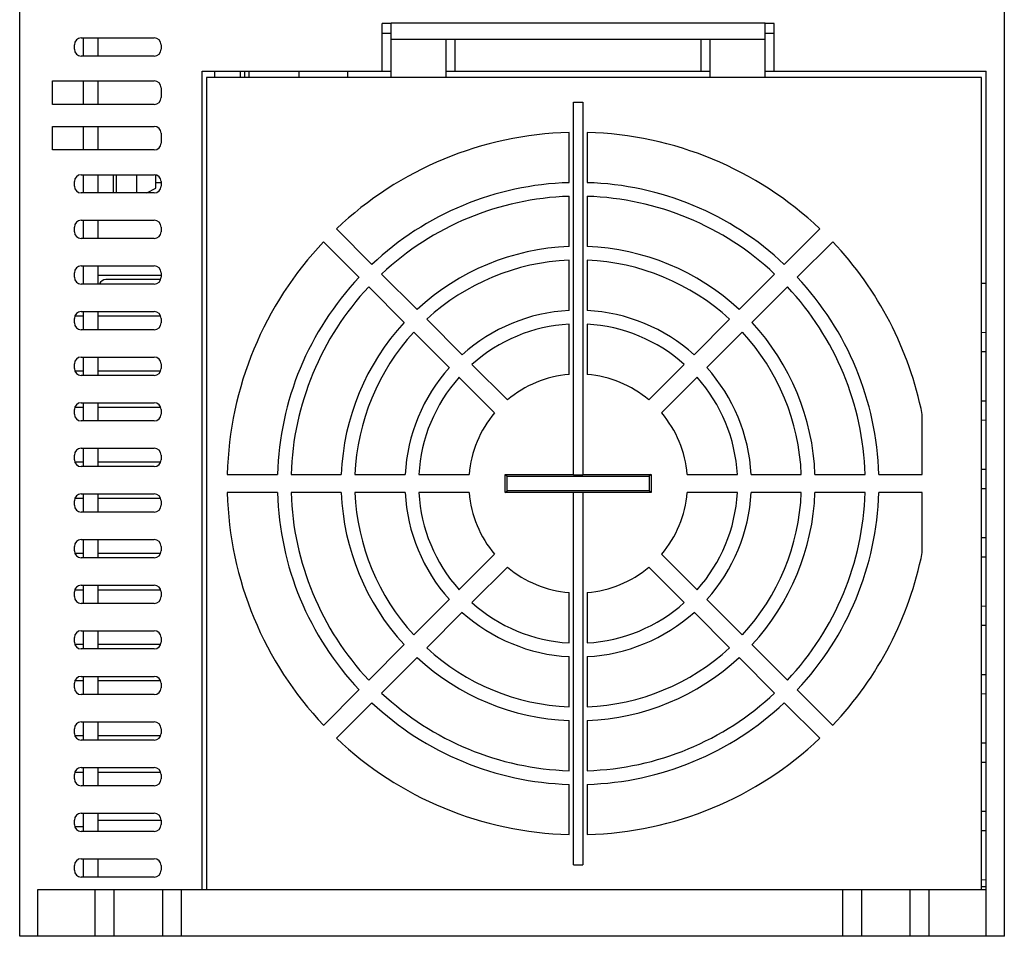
# Model space of a CAD drawing. Header units: millimetres. Extents: x 49 to 157, y 23 to 262.
# Tile 1 of 2: x 49 to 157, y 23 to 123. Entities that reach past the tile are written whole.
import ezdxf

# ---------------------------------------------------------------- set-up
doc = ezdxf.new("R2010")
doc.units = ezdxf.units.MM
doc.header["$LTSCALE"] = 18.48225
doc.layers.get('0').update_dxf_attribs({"linetype": 'CONTINUOUS'})
doc.layers.add('_1', color=7, linetype='CONTINUOUS')

msp = doc.modelspace()

# ---------------------------------------------------------------- linework, layer by layer
at = {"color": 7, "linetype": 'Continuous'}
for p, q in [((49.02, 22.73), (49.02, 236.73)), ((157.02, 22.73), (157.02, 230.03)), ((89.77, 122.82), (88.77, 122.82)), ((88.77, 117.57), (88.77, 122.82)), ((89.77, 122.87), (130.77, 122.87)), ((89.77, 116.87), (89.77, 122.87)), ((130.77, 116.87), (130.77, 122.87)), ((131.77, 122.82), (130.77, 122.82)), ((131.77, 117.57), (131.77, 122.82)), ((55.77, 121.23), (63.77, 121.23)), ((56.02, 119.23), (56.02, 121.23)), ((57.62, 119.23), (57.62, 121.23)), ((88.77, 121.73), (89.77, 121.73)), ((89.77, 121.07), (130.77, 121.07)), ((95.77, 121.07), (95.77, 116.87)), ((96.77, 117.57), (96.77, 121.07)), ((123.77, 117.57), (123.77, 121.07)), ((124.77, 116.87), (124.77, 121.07)), ((130.77, 121.73), (131.77, 121.73)), ((55.02, 119.98), (55.02, 120.48)), ((64.52, 120.48), (64.52, 119.98)), ((63.77, 119.23), (55.77, 119.23)), ((69.02, 27.87), (69.02, 117.57)), ((69.02, 117.57), (89.77, 117.57)), ((69.52, 116.87), (69.52, 27.87)), ((154.52, 116.87), (69.52, 116.87)), ((70.42, 116.87), (70.42, 117.57)), ((73.22, 116.87), (73.22, 117.57)), ((73.72, 116.87), (73.72, 117.57)), ((74.18, 116.87), (74.18, 117.57)), ((79.63, 117.57), (79.63, 116.87)), ((85.02, 116.87), (85.02, 117.57)), ((95.77, 117.57), (124.77, 117.57)), ((130.77, 117.57), (155.02, 117.57)), ((154.52, 27.87), (154.52, 116.87)), ((155.02, 22.73), (155.02, 117.57)), ((52.62, 113.94), (52.62, 116.52)), ((52.62, 116.52), (63.77, 116.52)), ((56.02, 113.94), (56.02, 116.52)), ((57.62, 113.94), (57.62, 116.52)), ((64.52, 115.77), (64.52, 114.69)), ((63.77, 113.94), (52.62, 113.94)), ((109.77, 114.18), (110.77, 114.18)), ((109.77, 73.31), (109.77, 114.18)), ((110.77, 114.18), (110.77, 73.31)), ((52.62, 108.94), (52.62, 111.52)), ((52.62, 111.52), (63.77, 111.52)), ((56.02, 108.94), (56.02, 111.52)), ((57.62, 108.94), (57.62, 111.52)), ((64.52, 110.77), (64.52, 109.69)), ((109.27, 105.36), (109.27, 110.86)), ((111.27, 110.86), (111.27, 105.36)), ((63.77, 108.94), (52.62, 108.94)), ((55.77, 106.23), (63.77, 106.23)), ((56.02, 104.23), (56.02, 106.23)), ((57.62, 104.23), (57.62, 106.23)), ((59.27, 106.23), (59.27, 104.23)), ((55.02, 104.98), (55.02, 105.48)), ((64.52, 105.48), (64.52, 104.98)), ((63.77, 104.23), (55.77, 104.23)), ((109.27, 98.35), (109.27, 103.86)), ((111.27, 103.86), (111.27, 98.35)), ((55.02, 99.98), (55.02, 100.48)), ((55.77, 101.23), (63.77, 101.23)), ((56.02, 99.23), (56.02, 101.23)), ((57.62, 99.23), (57.62, 101.23)), ((64.52, 100.48), (64.52, 99.98)), ((87.65, 96.4), (83.76, 100.29)), ((136.77, 100.29), (132.88, 96.4)), ((63.77, 99.23), (55.77, 99.23)), ((82.34, 98.88), (86.23, 94.99)), ((134.3, 94.99), (138.19, 98.88)), ((55.77, 96.23), (63.77, 96.23)), ((56.02, 94.23), (56.02, 96.23)), ((57.62, 94.23), (57.62, 96.23)), ((109.27, 91.35), (109.27, 96.85)), ((111.27, 96.85), (111.27, 91.35)), ((55.02, 94.98), (55.02, 95.48)), ((57.62, 95.23), (64.52, 95.23)), ((64.52, 95.48), (64.52, 94.98)), ((92.6, 91.45), (88.71, 95.34)), ((131.82, 95.34), (127.93, 91.45)), ((63.77, 94.23), (55.77, 94.23)), ((64.41, 94.73), (58.47, 94.73)), ((154.52, 94.33), (155.02, 94.34)), ((87.3, 93.93), (91.19, 90.04)), ((129.34, 90.04), (133.24, 93.93)), ((56.02, 90.73), (55.12, 90.73)), ((55.77, 91.23), (63.77, 91.23)), ((56.02, 89.23), (56.02, 91.23)), ((57.62, 89.23), (57.62, 91.23)), ((64.41, 90.73), (57.62, 90.73)), ((55.02, 89.98), (55.02, 90.48)), ((64.52, 90.48), (64.52, 89.98)), ((97.56, 86.49), (93.66, 90.39)), ((109.27, 84.33), (109.27, 89.84)), ((111.27, 89.84), (111.27, 84.33)), ((126.87, 90.39), (122.98, 86.49)), ((63.77, 89.23), (55.77, 89.23)), ((92.25, 88.97), (96.14, 85.08)), ((124.39, 85.08), (128.28, 88.97)), ((155.02, 88.9), (154.52, 88.91)), ((154.52, 86.83), (155.02, 86.84)), ((55.02, 84.98), (55.02, 85.48)), ((55.77, 86.23), (63.77, 86.23)), ((56.02, 84.23), (56.02, 86.23)), ((57.62, 84.23), (57.62, 86.23)), ((64.52, 85.48), (64.52, 84.98)), ((102.52, 81.53), (98.62, 85.43)), ((121.91, 85.43), (118.01, 81.53)), ((55.12, 84.73), (56.02, 84.73)), ((57.62, 84.73), (64.41, 84.73)), ((63.77, 84.23), (55.77, 84.23)), ((97.2, 84.02), (101.1, 80.12)), ((119.43, 80.12), (123.33, 84.02)), ((55.77, 81.23), (63.77, 81.23)), ((56.02, 79.23), (56.02, 81.23)), ((57.62, 79.23), (57.62, 81.23)), ((155.02, 81.4), (154.52, 81.41)), ((55.02, 79.98), (55.02, 80.48)), ((55.12, 80.73), (56.02, 80.73)), ((57.62, 80.73), (64.41, 80.73)), ((64.52, 80.48), (64.52, 79.98)), ((148.02, 73.37), (148.02, 79.93)), ((63.77, 79.23), (55.77, 79.23)), ((154.52, 79.33), (155.02, 79.34)), ((55.77, 76.23), (63.77, 76.23)), ((56.02, 74.23), (56.02, 76.23)), ((57.62, 74.23), (57.62, 76.23)), ((55.02, 74.98), (55.02, 75.48)), ((56.02, 74.73), (55.12, 74.73)), ((64.41, 74.73), (57.62, 74.73)), ((64.52, 75.48), (64.52, 74.98)), ((63.77, 74.23), (55.77, 74.23)), ((155.02, 73.9), (154.52, 73.91)), ((71.78, 73.37), (77.28, 73.37)), ((78.78, 73.37), (84.29, 73.37)), ((85.79, 73.37), (91.29, 73.37)), ((92.79, 73.37), (98.31, 73.37)), ((102.27, 73.37), (109.77, 73.37)), ((102.27, 73.37), (102.48, 73.16)), ((102.27, 71.37), (102.27, 73.37)), ((102.48, 73.16), (118.06, 73.16)), ((102.48, 71.58), (102.48, 73.16)), ((109.77, 73.31), (110.77, 73.31)), ((110.77, 73.37), (118.27, 73.37)), ((118.27, 73.37), (118.06, 73.16)), ((118.06, 73.16), (118.06, 71.58)), ((118.27, 73.37), (118.27, 71.37)), ((122.22, 73.37), (127.74, 73.37)), ((129.24, 73.37), (134.75, 73.37)), ((136.25, 73.37), (141.75, 73.37)), ((143.25, 73.37), (148.02, 73.37)), ((77.28, 71.37), (71.78, 71.37)), ((84.29, 71.37), (78.78, 71.37)), ((91.29, 71.37), (85.79, 71.37)), ((98.31, 71.37), (92.79, 71.37)), ((102.27, 71.37), (102.48, 71.58)), ((109.77, 71.37), (102.27, 71.37)), ((118.06, 71.58), (102.48, 71.58)), ((109.77, 71.44), (110.77, 71.44)), ((109.77, 30.56), (109.77, 71.44)), ((110.77, 71.44), (110.77, 30.56)), ((118.27, 71.37), (110.77, 71.37)), ((118.27, 71.37), (118.06, 71.58)), ((127.74, 71.37), (122.22, 71.37)), ((134.75, 71.37), (129.24, 71.37)), ((141.75, 71.37), (136.25, 71.37)), ((148.02, 71.37), (143.25, 71.37)), ((148.02, 64.81), (148.02, 71.37)), ((154.52, 71.83), (155.02, 71.84)), ((55.02, 69.98), (55.02, 70.48)), ((56.02, 70.73), (55.12, 70.73)), ((55.77, 71.23), (63.77, 71.23)), ((56.02, 69.23), (56.02, 71.23)), ((57.62, 69.23), (57.62, 71.23)), ((64.41, 70.73), (57.62, 70.73)), ((64.52, 70.48), (64.52, 69.98)), ((63.77, 69.23), (55.77, 69.23)), ((55.77, 66.23), (63.77, 66.23)), ((56.02, 64.23), (56.02, 66.23)), ((57.62, 64.23), (57.62, 66.23)), ((155.02, 66.4), (154.52, 66.41)), ((55.02, 64.98), (55.02, 65.48)), ((64.52, 65.48), (64.52, 64.98)), ((55.12, 64.73), (56.02, 64.73)), ((63.77, 64.23), (55.77, 64.23)), ((57.62, 64.73), (64.41, 64.73)), ((101.1, 64.62), (97.2, 60.72)), ((123.33, 60.72), (119.43, 64.62)), ((154.52, 64.33), (155.02, 64.34)), ((98.62, 59.31), (102.52, 63.21)), ((118.01, 63.21), (121.91, 59.31)), ((55.02, 59.98), (55.02, 60.48)), ((55.12, 60.73), (56.02, 60.73)), ((55.77, 61.23), (63.77, 61.23)), ((56.02, 59.23), (56.02, 61.23)), ((57.62, 59.23), (57.62, 61.23)), ((57.62, 60.73), (64.41, 60.73)), ((64.52, 60.48), (64.52, 59.98)), ((96.14, 59.66), (92.25, 55.77)), ((109.27, 54.9), (109.27, 60.41)), ((111.27, 60.41), (111.27, 54.9)), ((128.28, 55.77), (124.39, 59.66)), ((63.77, 59.23), (55.77, 59.23)), ((155.02, 58.9), (154.52, 58.91)), ((93.66, 54.35), (97.56, 58.25)), ((122.98, 58.25), (126.87, 54.35)), ((55.77, 56.23), (63.77, 56.23)), ((56.02, 54.23), (56.02, 56.23)), ((57.62, 54.23), (57.62, 56.23)), ((154.52, 56.83), (155.02, 56.84)), ((55.02, 54.98), (55.02, 55.48)), ((64.52, 55.48), (64.52, 54.98)), ((56.02, 54.73), (55.12, 54.73)), ((63.77, 54.23), (55.77, 54.23)), ((64.41, 54.73), (57.62, 54.73)), ((91.19, 54.71), (87.3, 50.82)), ((133.24, 50.82), (129.34, 54.71)), ((88.71, 49.4), (92.6, 53.29)), ((109.27, 47.89), (109.27, 53.4)), ((111.27, 53.4), (111.27, 47.89)), ((127.93, 53.29), (131.82, 49.4)), ((55.77, 51.23), (63.77, 51.23)), ((56.02, 49.23), (56.02, 51.23)), ((57.62, 49.23), (57.62, 51.23)), ((155.02, 51.4), (154.52, 51.41)), ((55.02, 49.98), (55.02, 50.48)), ((56.02, 50.73), (55.12, 50.73)), ((64.41, 50.73), (57.62, 50.73)), ((64.52, 50.48), (64.52, 49.98)), ((86.23, 49.75), (82.34, 45.86)), ((138.19, 45.86), (134.3, 49.75)), ((63.77, 49.23), (55.77, 49.23)), ((154.52, 49.33), (155.02, 49.34)), ((83.76, 44.45), (87.65, 48.34)), ((132.88, 48.34), (136.77, 44.45)), ((55.02, 44.98), (55.02, 45.48)), ((55.77, 46.23), (63.77, 46.23)), ((56.02, 44.23), (56.02, 46.23)), ((57.62, 44.23), (57.62, 46.23)), ((64.52, 45.48), (64.52, 44.98)), ((109.27, 40.89), (109.27, 46.39)), ((111.27, 46.39), (111.27, 40.89)), ((55.12, 44.73), (56.02, 44.73)), ((57.62, 44.73), (64.41, 44.73)), ((63.77, 44.23), (55.77, 44.23)), ((155.02, 43.9), (154.52, 43.91)), ((55.77, 41.23), (63.77, 41.23)), ((56.02, 39.23), (56.02, 41.23)), ((57.62, 39.23), (57.62, 41.23)), ((154.52, 41.83), (155.02, 41.84)), ((55.02, 39.98), (55.02, 40.48)), ((55.12, 40.73), (56.02, 40.73)), ((57.62, 40.73), (64.41, 40.73)), ((64.52, 40.48), (64.52, 39.98)), ((63.77, 39.23), (55.77, 39.23)), ((109.27, 33.88), (109.27, 39.39)), ((111.27, 39.39), (111.27, 33.88)), ((55.77, 36.23), (63.77, 36.23)), ((56.02, 34.23), (56.02, 36.23)), ((57.62, 34.23), (57.62, 36.23)), ((155.02, 36.4), (154.52, 36.41)), ((55.02, 34.98), (55.02, 35.48)), ((56.02, 34.73), (55.12, 34.73)), ((57.62, 35.48), (64.52, 35.48)), ((64.52, 35.48), (64.52, 34.98)), ((63.77, 34.23), (55.77, 34.23)), ((154.52, 34.33), (155.02, 34.34)), ((55.02, 29.98), (55.02, 30.48)), ((55.77, 31.23), (63.77, 31.23)), ((56.02, 29.23), (56.02, 31.23)), ((57.62, 29.23), (57.62, 31.23)), ((64.52, 30.48), (64.52, 29.98)), ((109.77, 30.56), (110.77, 30.56)), ((63.77, 29.23), (55.77, 29.23)), ((155.02, 28.9), (154.52, 28.91)), ((155.02, 28.17), (154.52, 28.17)), ((51.02, 27.87), (155.02, 27.87)), ((51.02, 22.73), (51.02, 27.87)), ((57.27, 27.87), (57.27, 22.73)), ((59.37, 22.73), (59.37, 27.87)), ((64.67, 27.87), (64.67, 22.73)), ((66.77, 22.73), (66.77, 27.87)), ((139.27, 27.87), (139.27, 22.73)), ((141.37, 22.73), (141.37, 27.87)), ((146.67, 27.87), (146.67, 22.73)), ((148.77, 22.73), (148.77, 27.87)), ((157.02, 22.73), (49.02, 22.73))]:
    msp.add_line(p, q, dxfattribs=at)
for centre, radius, start, end in [((55.77, 120.48), 0.75, 90, 180), ((63.77, 120.48), 0.75, 0, 90), ((55.77, 119.98), 0.75, 180, 270), ((63.77, 119.98), 0.75, 270, 360), ((63.77, 115.77), 0.75, 0, 90), ((63.77, 114.69), 0.75, 270, 360), ((63.77, 110.77), 0.75, 0, 90), ((110.27, 72.37), 38.5, 91.4884, 133.5116), ((110.27, 72.37), 38.5, 46.4884, 88.5116), ((63.77, 109.69), 0.75, 270, 360), ((55.77, 105.48), 0.75, 90, 180), ((63.77, 105.48), 0.75, 0, 90), ((55.77, 104.98), 0.75, 180, 270), ((63.77, 104.98), 0.75, 270, 360), ((110.27, 72.37), 33, 91.7365, 133.2635), ((110.27, 72.37), 33, 46.7365, 88.2635), ((110.27, 72.37), 31.5, 91.8192, 133.1808), ((110.27, 72.37), 31.5, 46.8192, 88.1808), ((55.77, 100.48), 0.75, 90, 180), ((63.77, 100.48), 0.75, 0, 90), ((55.77, 99.98), 0.75, 180, 270), ((63.77, 99.98), 0.75, 270, 360), ((110.27, 72.37), 38.5, 136.4884, 178.5116), ((110.27, 72.37), 26, 92.2042, 132.7958), ((110.27, 72.37), 26, 47.2042, 87.7958), ((110.27, 72.37), 38.5, 11.3278, 43.5116), ((55.77, 95.48), 0.75, 90, 180), ((63.77, 95.48), 0.75, 0, 90), ((110.27, 72.37), 24.5, 92.3393, 132.6607), ((110.27, 72.37), 24.5, 47.3393, 87.6607), ((55.77, 94.98), 0.75, 180, 270), ((58.47, 93.98), 0.75, 90, 158.5704), ((63.77, 94.98), 0.75, 270, 360), ((110.27, 72.37), 33, 136.7365, 178.2635), ((110.27, 72.37), 33, 1.7365, 43.2635), ((110.27, 72.37), 31.5, 136.8192, 178.1808), ((110.27, 72.37), 31.5, 1.8192, 43.1808), ((55.77, 90.48), 0.75, 90, 180), ((63.77, 90.48), 0.75, 0, 90), ((110.27, 72.37), 19, 93.017, 131.983), ((110.27, 72.37), 19, 48.017, 86.983), ((55.77, 89.98), 0.75, 180, 270), ((63.77, 89.98), 0.75, 270, 360), ((110.27, 72.37), 26, 137.2042, 177.7958), ((110.27, 72.37), 17.5, 93.2758, 131.7242), ((110.27, 72.37), 17.5, 48.2758, 86.7242), ((110.27, 72.37), 26, 2.2042, 42.7958), ((110.27, 72.37), 24.5, 137.3393, 177.6607), ((110.27, 72.37), 24.5, 2.3393, 42.6607), ((55.77, 85.48), 0.75, 90, 180), ((63.77, 85.48), 0.75, 0, 90), ((55.77, 84.98), 0.75, 180, 270), ((63.77, 84.98), 0.75, 270, 360), ((110.27, 72.37), 19, 138.017, 176.983), ((110.27, 72.37), 12, 94.7802, 130.2198), ((110.27, 72.37), 12, 49.7802, 85.2198), ((110.27, 72.37), 19, 3.017, 41.983), ((110.27, 72.37), 17.5, 138.2758, 176.7242), ((110.27, 72.37), 17.5, 3.2758, 41.7242), ((55.77, 80.48), 0.75, 90, 180), ((63.77, 80.48), 0.75, 0, 90), ((55.77, 79.98), 0.75, 180, 270), ((63.77, 79.98), 0.75, 270, 360), ((110.27, 72.37), 12, 139.7802, 175.2198), ((110.27, 72.37), 12, 4.7802, 40.2198), ((55.77, 75.48), 0.75, 90, 180), ((63.77, 75.48), 0.75, 0, 90), ((55.77, 74.98), 0.75, 180, 270), ((63.77, 74.98), 0.75, 270, 360), ((110.27, 72.37), 38.5, 181.4884, 223.5116), ((110.27, 72.37), 33, 181.7365, 223.2635), ((110.27, 72.37), 31.5, 181.8192, 223.1808), ((110.27, 72.37), 26, 182.2042, 222.7958), ((110.27, 72.37), 24.5, 182.3393, 222.6607), ((110.27, 72.37), 19, 183.017, 221.983), ((110.27, 72.37), 17.5, 183.2758, 221.7242), ((110.27, 72.37), 12, 184.7802, 220.2198), ((110.27, 72.37), 12, 319.7802, 355.2198), ((110.27, 72.37), 17.5, 318.2758, 356.7242), ((110.27, 72.37), 19, 318.017, 356.983), ((110.27, 72.37), 24.5, 317.3393, 357.6607), ((110.27, 72.37), 26, 317.2042, 357.7958), ((110.27, 72.37), 31.5, 316.8192, 358.1808), ((110.27, 72.37), 33, 316.7365, 358.2635), ((55.77, 70.48), 0.75, 90, 180), ((63.77, 70.48), 0.75, 0, 90), ((55.77, 69.98), 0.75, 180, 270), ((63.77, 69.98), 0.75, 270, 360), ((55.77, 65.48), 0.75, 90, 180), ((63.77, 65.48), 0.75, 0, 90), ((55.77, 64.98), 0.75, 180, 270), ((63.77, 64.98), 0.75, 270, 360), ((110.27, 72.37), 38.5, 316.4884, 348.6722), ((110.27, 72.37), 12, 229.7802, 265.2198), ((110.27, 72.37), 12, 274.7802, 310.2198), ((55.77, 60.48), 0.75, 90, 180), ((63.77, 60.48), 0.75, 0, 90), ((55.77, 59.98), 0.75, 180, 270), ((63.77, 59.98), 0.75, 270, 360), ((110.27, 72.37), 17.5, 228.2758, 266.7242), ((110.27, 72.37), 17.5, 273.2758, 311.7242), ((110.27, 72.37), 19, 228.017, 266.983), ((110.27, 72.37), 19, 273.017, 311.983), ((55.77, 55.48), 0.75, 90, 180), ((63.77, 55.48), 0.75, 0, 90), ((55.77, 54.98), 0.75, 180, 270), ((63.77, 54.98), 0.75, 270, 360), ((110.27, 72.37), 24.5, 227.3393, 267.6607), ((110.27, 72.37), 24.5, 272.3393, 312.6607), ((110.27, 72.37), 26, 227.2042, 267.7958), ((110.27, 72.37), 26, 272.2042, 312.7958), ((55.77, 50.48), 0.75, 90, 180), ((63.77, 50.48), 0.75, 0, 90), ((55.77, 49.98), 0.75, 180, 270), ((63.77, 49.98), 0.75, 270, 360), ((110.27, 72.37), 31.5, 226.8192, 268.1808), ((110.27, 72.37), 31.5, 271.8192, 313.1808), ((110.27, 72.37), 33, 226.7365, 268.2635), ((110.27, 72.37), 33, 271.7365, 313.2635), ((55.77, 45.48), 0.75, 90, 180), ((63.77, 45.48), 0.75, 0, 90), ((55.77, 44.98), 0.75, 180, 270), ((63.77, 44.98), 0.75, 270, 360), ((110.27, 72.37), 38.5, 226.4884, 268.5116), ((110.27, 72.37), 38.5, 271.4884, 313.5116), ((55.77, 40.48), 0.75, 90, 180), ((63.77, 40.48), 0.75, 0, 90), ((55.77, 39.98), 0.75, 180, 270), ((63.77, 39.98), 0.75, 270, 360), ((55.77, 35.48), 0.75, 90, 180), ((63.77, 35.48), 0.75, 0, 90), ((55.77, 34.98), 0.75, 180, 270), ((63.77, 34.98), 0.75, 270, 360), ((55.77, 30.48), 0.75, 90, 180), ((63.77, 30.48), 0.75, 0, 90), ((55.77, 29.98), 0.75, 180, 270), ((63.77, 29.98), 0.75, 270, 360)]:
    msp.add_arc(centre, radius, start, end, dxfattribs=at)
at = {"layer": '_1', "color": 7, "linetype": 'Continuous'}
for p, q in [((59.65, 104.23), (59.65, 106.23)), ((61.85, 104.23), (61.85, 106.23)), ((63.95, 104.77), (63.95, 106.16)), ((62.96, 104.23), (63.95, 104.77)), ((63.95, 105.38), (64.52, 105.38))]:
    msp.add_line(p, q, dxfattribs=at)

doc.saveas('drawing.dxf')
